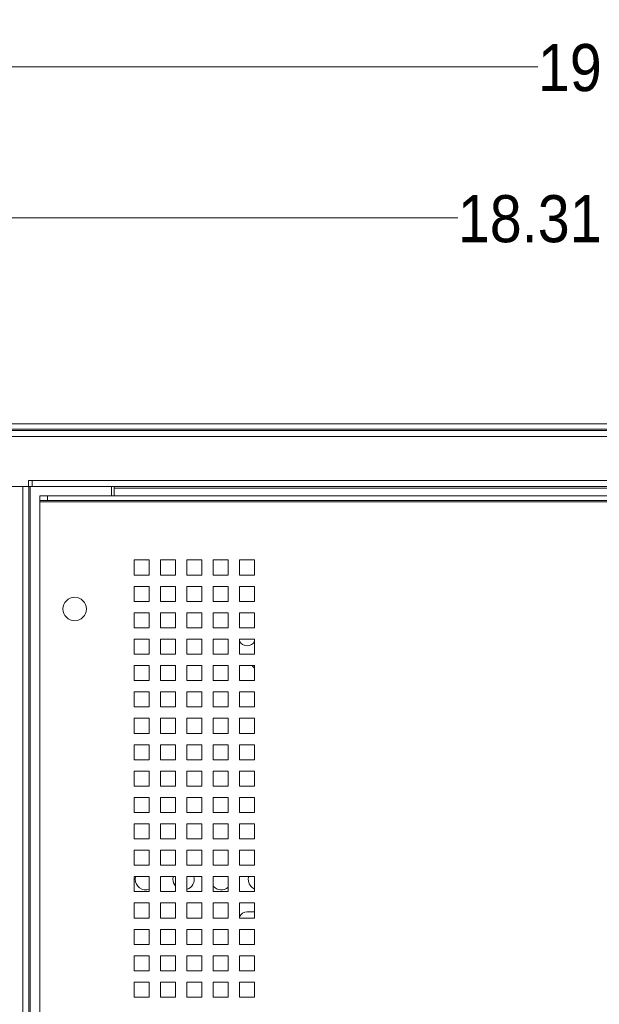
# Paper-space layout '2' of a CAD drawing. Header units: inches. Extents: x 1 to 109, y 1 to 85.
# Tile 23 of 66: x 40.78 to 48.47, y 58.45 to 71.51. Entities that reach past the tile are written whole.
import ezdxf

# ---------------------------------------------------------------- set-up
doc = ezdxf.new("R2010")
doc.units = ezdxf.units.IN
doc.header["$MEASUREMENT"] = 0
doc.styles.add('SLDTEXTSTYLE0', font='GOTHIC.TTF', dxfattribs={"width": 0.913})
doc.dimstyles.new('SLDDIMSTYLE0', dxfattribs={"dimtxt": 0.625, "dimasz": 0.65, "dimexe": 0, "dimexo": 0.0625, "dimgap": 0.15625, "dimtad": 0, "dimtih": 1, "dimtoh": 1, "dimrnd": 1e-09, "dimzin": 12, "dimdsep": 46, "dimtxsty": 'SLDTEXTSTYLE0', "dimsah": 1, "dimcen": 0.09, "dimadec": 0, "dimazin": 3, "dimtfac": 1, "dimtofl": 0, "dimtmove": 0, "dimatfit": 3, "dimfxl": 1, "dimfrac": 2, "dimtolj": 1, "dimtzin": 12, "dimarcsym": 0})

# ---------------------------------------------------------------- blocks, each defined once
blk = doc.blocks.new('_D_19')
at = {"color": 7, "linetype": 'Continuous', "lineweight": 0, "ltscale": 5}
for p, q in [((39.676, 64.922), (39.676, 69.507)), ((57.989, 64.922), (57.989, 69.507)), ((39.676, 68.882), (46.589, 68.882)), ((57.989, 68.882), (51.36, 68.882))]:
    blk.add_line(p, q, dxfattribs=at)
for points in [[(39.676, 68.882), (40.326, 68.782), (40.326, 68.982)], [(57.989, 68.882), (57.339, 68.982), (57.339, 68.782)]]:
    blk.add_solid(points, dxfattribs=at)
at = {"color": 7, "linetype": 'Continuous', "lineweight": 0, "ltscale": 5, "char_height": 0.625, "attachment_point": 1, "style": 'SLDTEXTSTYLE0'}
for s, insert in [(' (MTG)', (48.667, 69.184)), ('18.31', (46.589, 69.184))]:
    blk.add_mtext(s, dxfattribs=dict(at, insert=insert))
blk = doc.blocks.new('_D_20')
at = {"color": 7, "linetype": 'Continuous', "lineweight": 0, "ltscale": 5}
for p, q in [((39.21, 65.512), (39.21, 71.512)), ((58.455, 65.512), (58.455, 71.512)), ((39.21, 70.887), (47.651, 70.887)), ((58.455, 70.887), (49.729, 70.887))]:
    blk.add_line(p, q, dxfattribs=at)
for points in [[(39.21, 70.887), (39.86, 70.787), (39.86, 70.987)], [(58.455, 70.887), (57.805, 70.987), (57.805, 70.787)]]:
    blk.add_solid(points, dxfattribs=at)
at = {"color": 7, "linetype": 'Continuous', "lineweight": 0, "ltscale": 5, "insert": (47.651, 71.189), "char_height": 0.625, "attachment_point": 1, "style": 'SLDTEXTSTYLE0'}
blk.add_mtext('19.24', dxfattribs=at)

psp = doc.layouts.new('2')

# ---------------------------------------------------------------- linework, layer by layer
at = {"color": 7, "linetype": 'Continuous', "lineweight": 15, "ltscale": 5}
for p, q in [((40.582, 66.152), (57.082, 66.152)), ((57.455, 65.982), (40.21, 65.982)), ((40.23, 66.062), (57.435, 66.062)), ((57.082, 66.079), (40.582, 66.079)), ((57.082, 66.062), (40.582, 66.062)), ((40.29, 65.317), (40.815, 65.317)), ((40.815, 65.317), (40.89, 65.317)), ((40.815, 65.317), (40.895, 65.317)), ((40.815, 49.582), (40.815, 65.317)), ((40.89, 65.397), (40.94, 65.397)), ((40.89, 65.317), (40.89, 65.397)), ((40.895, 65.317), (40.895, 49.582)), ((40.915, 65.317), (40.895, 65.317)), ((40.915, 49.582), (40.915, 65.317)), ((41.995, 65.317), (40.915, 65.317)), ((40.94, 65.397), (56.725, 65.397)), ((40.94, 65.317), (40.94, 65.397)), ((56.725, 65.317), (40.94, 65.317)), ((41.995, 65.194), (41.995, 65.317)), ((42.03, 65.297), (42.03, 65.317)), ((41.043, 65.134), (41.043, 65.194)), ((41.043, 65.194), (41.143, 65.194)), ((41.143, 65.194), (41.143, 65.134)), ((56.405, 65.194), (41.143, 65.194)), ((42.03, 65.297), (56.18, 65.297)), ((42.03, 65.194), (42.03, 65.297)), ((41.143, 65.134), (41.043, 65.134)), ((41.043, 65.134), (41.043, 65.114)), ((41.043, 65.114), (56.405, 65.114)), ((41.043, 49.796), (41.043, 65.114)), ((56.405, 65.134), (41.143, 65.134)), ((42.493, 64.344), (42.293, 64.344)), ((42.293, 64.344), (42.293, 64.144)), ((42.493, 64.144), (42.493, 64.344)), ((42.843, 64.344), (42.643, 64.344)), ((42.643, 64.344), (42.643, 64.144)), ((42.843, 64.144), (42.843, 64.344)), ((43.193, 64.344), (42.993, 64.344)), ((42.993, 64.344), (42.993, 64.144)), ((43.193, 64.144), (43.193, 64.344)), ((43.543, 64.344), (43.343, 64.344)), ((43.343, 64.344), (43.343, 64.144)), ((43.543, 64.144), (43.543, 64.344)), ((43.893, 64.344), (43.693, 64.344)), ((43.693, 64.344), (43.693, 64.144)), ((43.893, 64.144), (43.893, 64.344)), ((42.293, 64.144), (42.493, 64.144)), ((42.643, 64.144), (42.843, 64.144)), ((42.993, 64.144), (43.193, 64.144)), ((43.343, 64.144), (43.543, 64.144)), ((43.693, 64.144), (43.893, 64.144)), ((42.493, 63.994), (42.293, 63.994)), ((42.293, 63.994), (42.293, 63.794)), ((42.493, 63.794), (42.493, 63.994)), ((42.843, 63.994), (42.643, 63.994)), ((42.643, 63.994), (42.643, 63.794)), ((42.843, 63.794), (42.843, 63.994)), ((43.193, 63.994), (42.993, 63.994)), ((42.993, 63.994), (42.993, 63.794)), ((43.193, 63.794), (43.193, 63.994)), ((43.543, 63.994), (43.343, 63.994)), ((43.343, 63.994), (43.343, 63.794)), ((43.543, 63.794), (43.543, 63.994)), ((43.893, 63.994), (43.693, 63.994)), ((43.693, 63.994), (43.693, 63.794)), ((43.893, 63.794), (43.893, 63.994)), ((42.293, 63.794), (42.493, 63.794)), ((42.643, 63.794), (42.843, 63.794)), ((42.993, 63.794), (43.193, 63.794)), ((43.343, 63.794), (43.543, 63.794)), ((43.693, 63.794), (43.893, 63.794)), ((42.493, 63.644), (42.293, 63.644)), ((42.293, 63.644), (42.293, 63.444)), ((42.493, 63.444), (42.493, 63.644)), ((42.843, 63.644), (42.643, 63.644)), ((42.643, 63.644), (42.643, 63.444)), ((42.843, 63.444), (42.843, 63.644)), ((43.193, 63.644), (42.993, 63.644)), ((42.993, 63.644), (42.993, 63.444)), ((43.193, 63.444), (43.193, 63.644)), ((43.543, 63.644), (43.343, 63.644)), ((43.343, 63.644), (43.343, 63.444)), ((43.543, 63.444), (43.543, 63.644)), ((43.893, 63.644), (43.693, 63.644)), ((43.693, 63.644), (43.693, 63.444)), ((43.893, 63.444), (43.893, 63.644)), ((42.293, 63.444), (42.493, 63.444)), ((42.643, 63.444), (42.843, 63.444)), ((42.993, 63.444), (43.193, 63.444)), ((43.343, 63.444), (43.543, 63.444)), ((43.693, 63.444), (43.893, 63.444)), ((42.493, 63.294), (42.293, 63.294)), ((42.293, 63.294), (42.293, 63.094)), ((42.493, 63.094), (42.493, 63.294)), ((42.843, 63.294), (42.643, 63.294)), ((42.643, 63.294), (42.643, 63.094)), ((42.843, 63.094), (42.843, 63.294)), ((43.193, 63.294), (42.993, 63.294)), ((42.993, 63.294), (42.993, 63.094)), ((43.193, 63.094), (43.193, 63.294)), ((43.543, 63.294), (43.343, 63.294)), ((43.343, 63.294), (43.343, 63.094)), ((43.543, 63.094), (43.543, 63.294)), ((43.893, 63.294), (43.693, 63.294)), ((43.693, 63.294), (43.693, 63.094)), ((43.893, 63.094), (43.893, 63.294)), ((42.293, 63.094), (42.493, 63.094)), ((42.643, 63.094), (42.843, 63.094)), ((42.993, 63.094), (43.193, 63.094)), ((43.343, 63.094), (43.543, 63.094)), ((43.693, 63.094), (43.893, 63.094)), ((43.893, 63.096), (43.889, 63.094)), ((42.493, 62.944), (42.293, 62.944)), ((42.293, 62.944), (42.293, 62.744)), ((42.493, 62.744), (42.493, 62.944)), ((42.843, 62.944), (42.643, 62.944)), ((42.643, 62.944), (42.643, 62.744)), ((42.843, 62.744), (42.843, 62.944)), ((43.193, 62.944), (42.993, 62.944)), ((42.993, 62.944), (42.993, 62.744)), ((43.193, 62.744), (43.193, 62.944)), ((43.543, 62.944), (43.343, 62.944)), ((43.343, 62.944), (43.343, 62.744)), ((43.543, 62.744), (43.543, 62.944)), ((43.893, 62.944), (43.693, 62.944)), ((43.693, 62.944), (43.693, 62.744)), ((43.893, 62.744), (43.893, 62.944)), ((42.293, 62.744), (42.493, 62.744)), ((42.643, 62.744), (42.843, 62.744)), ((42.993, 62.744), (43.193, 62.744)), ((43.343, 62.744), (43.543, 62.744)), ((43.693, 62.744), (43.893, 62.744)), ((42.493, 62.594), (42.293, 62.594)), ((42.293, 62.594), (42.293, 62.394)), ((42.493, 62.394), (42.493, 62.594)), ((42.843, 62.594), (42.643, 62.594)), ((42.643, 62.594), (42.643, 62.394)), ((42.843, 62.394), (42.843, 62.594)), ((43.193, 62.594), (42.993, 62.594)), ((42.993, 62.594), (42.993, 62.394)), ((43.193, 62.394), (43.193, 62.594)), ((43.543, 62.594), (43.343, 62.594)), ((43.343, 62.594), (43.343, 62.394)), ((43.543, 62.394), (43.543, 62.594)), ((43.893, 62.594), (43.693, 62.594)), ((43.693, 62.594), (43.693, 62.394)), ((43.893, 62.394), (43.893, 62.594)), ((42.293, 62.394), (42.493, 62.394)), ((42.643, 62.394), (42.843, 62.394)), ((42.993, 62.394), (43.193, 62.394)), ((43.343, 62.394), (43.543, 62.394)), ((43.693, 62.394), (43.893, 62.394)), ((42.493, 62.244), (42.293, 62.244)), ((42.293, 62.244), (42.293, 62.044)), ((42.493, 62.044), (42.493, 62.244)), ((42.843, 62.244), (42.643, 62.244)), ((42.643, 62.244), (42.643, 62.044)), ((42.843, 62.044), (42.843, 62.244)), ((43.193, 62.244), (42.993, 62.244)), ((42.993, 62.244), (42.993, 62.044)), ((43.193, 62.044), (43.193, 62.244)), ((43.543, 62.244), (43.343, 62.244)), ((43.343, 62.244), (43.343, 62.044)), ((43.543, 62.044), (43.543, 62.244)), ((43.893, 62.244), (43.693, 62.244)), ((43.693, 62.244), (43.693, 62.044)), ((43.893, 62.044), (43.893, 62.244)), ((42.293, 62.044), (42.493, 62.044)), ((42.643, 62.044), (42.843, 62.044)), ((42.993, 62.044), (43.193, 62.044)), ((43.343, 62.044), (43.543, 62.044)), ((43.693, 62.044), (43.893, 62.044)), ((42.493, 61.894), (42.293, 61.894)), ((42.293, 61.894), (42.293, 61.694)), ((42.493, 61.694), (42.493, 61.894)), ((42.843, 61.894), (42.643, 61.894)), ((42.643, 61.894), (42.643, 61.694)), ((42.843, 61.694), (42.843, 61.894)), ((43.193, 61.894), (42.993, 61.894)), ((42.993, 61.894), (42.993, 61.694)), ((43.193, 61.694), (43.193, 61.894)), ((43.543, 61.894), (43.343, 61.894)), ((43.343, 61.894), (43.343, 61.694)), ((43.543, 61.694), (43.543, 61.894)), ((43.893, 61.894), (43.693, 61.894)), ((43.693, 61.894), (43.693, 61.694)), ((43.893, 61.694), (43.893, 61.894)), ((42.293, 61.694), (42.493, 61.694)), ((42.643, 61.694), (42.843, 61.694)), ((42.993, 61.694), (43.193, 61.694)), ((43.343, 61.694), (43.543, 61.694)), ((43.693, 61.694), (43.893, 61.694)), ((42.493, 61.544), (42.293, 61.544)), ((42.293, 61.544), (42.293, 61.344)), ((42.493, 61.344), (42.493, 61.544)), ((42.843, 61.544), (42.643, 61.544)), ((42.643, 61.544), (42.643, 61.344)), ((42.843, 61.344), (42.843, 61.544)), ((43.193, 61.544), (42.993, 61.544)), ((42.993, 61.544), (42.993, 61.344)), ((43.193, 61.344), (43.193, 61.544)), ((43.543, 61.544), (43.343, 61.544)), ((43.343, 61.544), (43.343, 61.344)), ((43.543, 61.344), (43.543, 61.544)), ((43.893, 61.544), (43.693, 61.544)), ((43.693, 61.544), (43.693, 61.344)), ((43.893, 61.344), (43.893, 61.544)), ((42.293, 61.344), (42.493, 61.344)), ((42.643, 61.344), (42.843, 61.344)), ((42.993, 61.344), (43.193, 61.344)), ((43.343, 61.344), (43.543, 61.344)), ((43.693, 61.344), (43.893, 61.344)), ((42.493, 61.194), (42.293, 61.194)), ((42.293, 61.194), (42.293, 60.994)), ((42.493, 60.994), (42.493, 61.194)), ((42.843, 61.194), (42.643, 61.194)), ((42.643, 61.194), (42.643, 60.994)), ((42.843, 60.994), (42.843, 61.194)), ((43.193, 61.194), (42.993, 61.194)), ((42.993, 61.194), (42.993, 60.994)), ((43.193, 60.994), (43.193, 61.194)), ((43.543, 61.194), (43.343, 61.194)), ((43.343, 61.194), (43.343, 60.994)), ((43.543, 60.994), (43.543, 61.194)), ((43.893, 61.194), (43.693, 61.194)), ((43.693, 61.194), (43.693, 60.994)), ((43.893, 60.994), (43.893, 61.194)), ((42.293, 60.994), (42.493, 60.994)), ((42.643, 60.994), (42.843, 60.994)), ((42.993, 60.994), (43.193, 60.994)), ((43.343, 60.994), (43.543, 60.994)), ((43.693, 60.994), (43.893, 60.994)), ((42.493, 60.844), (42.293, 60.844)), ((42.293, 60.844), (42.293, 60.644)), ((42.493, 60.644), (42.493, 60.844)), ((42.843, 60.844), (42.643, 60.844)), ((42.643, 60.844), (42.643, 60.644)), ((42.843, 60.644), (42.843, 60.844)), ((43.193, 60.844), (42.993, 60.844)), ((42.993, 60.844), (42.993, 60.644)), ((43.193, 60.644), (43.193, 60.844)), ((43.543, 60.844), (43.343, 60.844)), ((43.343, 60.844), (43.343, 60.644)), ((43.543, 60.644), (43.543, 60.844)), ((43.893, 60.844), (43.693, 60.844)), ((43.693, 60.844), (43.693, 60.644)), ((43.893, 60.644), (43.893, 60.844)), ((42.293, 60.644), (42.493, 60.644)), ((42.643, 60.644), (42.843, 60.644)), ((42.993, 60.644), (43.193, 60.644)), ((43.343, 60.644), (43.543, 60.644)), ((43.693, 60.644), (43.893, 60.644)), ((42.493, 60.494), (42.293, 60.494)), ((42.293, 60.494), (42.293, 60.294)), ((42.493, 60.294), (42.493, 60.494)), ((42.843, 60.494), (42.643, 60.494)), ((42.643, 60.494), (42.643, 60.294)), ((42.843, 60.294), (42.843, 60.494)), ((43.193, 60.494), (42.993, 60.494)), ((42.993, 60.494), (42.993, 60.294)), ((43.193, 60.294), (43.193, 60.494)), ((43.543, 60.494), (43.343, 60.494)), ((43.343, 60.494), (43.343, 60.294)), ((43.543, 60.294), (43.543, 60.494)), ((43.893, 60.494), (43.693, 60.494)), ((43.693, 60.494), (43.693, 60.294)), ((43.893, 60.294), (43.893, 60.494)), ((42.293, 60.294), (42.493, 60.294)), ((42.643, 60.294), (42.843, 60.294)), ((42.993, 60.294), (43.193, 60.294)), ((43.343, 60.294), (43.543, 60.294)), ((43.693, 60.294), (43.893, 60.294)), ((42.493, 60.144), (42.293, 60.144)), ((42.293, 60.144), (42.293, 59.944)), ((42.493, 59.944), (42.493, 60.144)), ((42.843, 60.144), (42.643, 60.144)), ((42.643, 60.144), (42.643, 59.944)), ((42.843, 59.944), (42.843, 60.144)), ((43.193, 60.144), (42.993, 60.144)), ((42.993, 60.144), (42.993, 59.944)), ((43.193, 59.944), (43.193, 60.144)), ((43.543, 60.144), (43.343, 60.144)), ((43.343, 60.144), (43.343, 59.944)), ((43.543, 59.944), (43.543, 60.144)), ((43.893, 60.144), (43.693, 60.144)), ((43.693, 60.144), (43.693, 59.944)), ((43.893, 59.944), (43.893, 60.144)), ((42.293, 59.944), (42.493, 59.944)), ((42.643, 59.944), (42.843, 59.944)), ((42.993, 59.944), (43.193, 59.944)), ((43.343, 59.944), (43.543, 59.944)), ((43.693, 59.944), (43.893, 59.944)), ((42.493, 59.794), (42.293, 59.794)), ((42.293, 59.794), (42.293, 59.594)), ((42.493, 59.594), (42.493, 59.794)), ((42.843, 59.794), (42.643, 59.794)), ((42.643, 59.794), (42.643, 59.594)), ((42.843, 59.594), (42.843, 59.794)), ((43.193, 59.794), (42.993, 59.794)), ((42.993, 59.794), (42.993, 59.594)), ((43.193, 59.594), (43.193, 59.794)), ((43.543, 59.794), (43.343, 59.794)), ((43.343, 59.794), (43.343, 59.594)), ((43.543, 59.594), (43.543, 59.794)), ((43.893, 59.794), (43.693, 59.794)), ((43.693, 59.794), (43.693, 59.594)), ((43.893, 59.594), (43.893, 59.794)), ((42.293, 59.594), (42.493, 59.594)), ((42.643, 59.594), (42.843, 59.594)), ((42.993, 59.594), (43.193, 59.594)), ((43.343, 59.594), (43.543, 59.594)), ((43.693, 59.594), (43.893, 59.594)), ((43.893, 59.675), (43.793, 59.675)), ((42.493, 59.444), (42.293, 59.444)), ((42.293, 59.444), (42.293, 59.244)), ((42.493, 59.244), (42.493, 59.444)), ((42.843, 59.444), (42.643, 59.444)), ((42.643, 59.444), (42.643, 59.244)), ((42.843, 59.244), (42.843, 59.444)), ((43.193, 59.444), (42.993, 59.444)), ((42.993, 59.444), (42.993, 59.244)), ((43.193, 59.244), (43.193, 59.444)), ((43.543, 59.444), (43.343, 59.444)), ((43.343, 59.444), (43.343, 59.244)), ((43.543, 59.244), (43.543, 59.444)), ((43.893, 59.444), (43.693, 59.444)), ((43.693, 59.444), (43.693, 59.244)), ((43.893, 59.244), (43.893, 59.444)), ((42.293, 59.244), (42.493, 59.244)), ((42.643, 59.244), (42.843, 59.244)), ((42.993, 59.244), (43.193, 59.244)), ((43.343, 59.244), (43.543, 59.244)), ((43.693, 59.244), (43.893, 59.244)), ((42.493, 59.094), (42.293, 59.094)), ((42.293, 59.094), (42.293, 58.894)), ((42.493, 58.894), (42.493, 59.094)), ((42.843, 59.094), (42.643, 59.094)), ((42.643, 59.094), (42.643, 58.894)), ((42.843, 58.894), (42.843, 59.094)), ((43.193, 59.094), (42.993, 59.094)), ((42.993, 59.094), (42.993, 58.894)), ((43.193, 58.894), (43.193, 59.094)), ((43.543, 59.094), (43.343, 59.094)), ((43.343, 59.094), (43.343, 58.894)), ((43.543, 58.894), (43.543, 59.094)), ((43.893, 59.094), (43.693, 59.094)), ((43.693, 59.094), (43.693, 58.894)), ((43.893, 58.894), (43.893, 59.094)), ((42.293, 58.894), (42.493, 58.894)), ((42.643, 58.894), (42.843, 58.894)), ((42.993, 58.894), (43.193, 58.894)), ((43.343, 58.894), (43.543, 58.894)), ((43.693, 58.894), (43.893, 58.894)), ((42.493, 58.744), (42.293, 58.744)), ((42.293, 58.744), (42.293, 58.544)), ((42.493, 58.544), (42.493, 58.744)), ((42.843, 58.744), (42.643, 58.744)), ((42.643, 58.744), (42.643, 58.544)), ((42.843, 58.544), (42.843, 58.744)), ((43.193, 58.744), (42.993, 58.744)), ((42.993, 58.744), (42.993, 58.544)), ((43.193, 58.544), (43.193, 58.744)), ((43.543, 58.744), (43.343, 58.744)), ((43.343, 58.744), (43.343, 58.544)), ((43.543, 58.544), (43.543, 58.744)), ((43.893, 58.744), (43.693, 58.744)), ((43.693, 58.744), (43.693, 58.544)), ((43.893, 58.544), (43.893, 58.744)), ((42.293, 58.544), (42.493, 58.544)), ((42.643, 58.544), (42.843, 58.544)), ((42.993, 58.544), (43.193, 58.544)), ((43.343, 58.544), (43.543, 58.544)), ((43.693, 58.544), (43.893, 58.544))]:
    psp.add_line(p, q, dxfattribs=at)
at = {"color": 7, "linetype": 'Continuous', "lineweight": 15, "ltscale": 5, "flags": 128}
for points in [[(42.432, 64.344), (42.457, 64.343), (42.467, 64.344)], [(43.432, 64.344), (43.457, 64.343), (43.467, 64.344)], [(42.314, 60.144), (42.312, 60.136), (42.309, 60.108)], [(42.814, 60.144), (42.812, 60.136), (42.809, 60.108)], [(43.814, 60.144), (43.812, 60.136), (43.809, 60.108)]]:
    psp.add_lwpolyline(points, dxfattribs=at)
at = {"color": 7, "linetype": 'Continuous', "lineweight": 15, "ltscale": 25}
psp.add_circle((41.505, 63.694), 0.156, dxfattribs=at)
for centre, radius, start, end in [((43.793, 63.313), 0.109, 203.3142, 336.4216), ((43.95, 63.003), 0.109, 213.0215, 238.4089), ((42.45, 60.108), 0.141, 180, 287.7785), ((42.95, 60.108), 0.141, 180, 220.3346), ((42.95, 60.108), 0.141, 287.7785, 14.6777), ((43.95, 60.108), 0.141, 180, 246.0208), ((43.45, 60.108), 0.141, 220.3346, 311.3922), ((43.793, 59.566), 0.109, 90, 156.6858)]:
    psp.add_arc(centre, radius, start, end, dxfattribs=at)

# ---------------------------------------------------------------- dimensions: what is measured, and where the dimension line sits
at = {"color": 7, "linetype": 'Continuous', "lineweight": 0, "ltscale": 5}
dim = psp.add_linear_dim(base=(58.4546, 70.8867), p1=(39.21, 65.2623), p2=(58.4546, 65.2621), dimstyle='SLDDIMSTYLE0', dxfattribs=at)
dim.commit()
dim.dimension.update_dxf_attribs({"geometry": '_D_20', "text_midpoint": (48.6897, 70.8867), "dimtype": 160})
dim = psp.add_linear_dim(base=(57.989, 68.882), p1=(39.676, 64.672), p2=(57.989, 64.672), angle=359.9994, text='<> (MTG)', dimstyle='SLDDIMSTYLE0', dxfattribs=at)
dim.commit()
dim.dimension.update_dxf_attribs({"geometry": '_D_19', "text_midpoint": (48.975, 68.882), "dimtype": 160})

doc.saveas('drawing.dxf')
